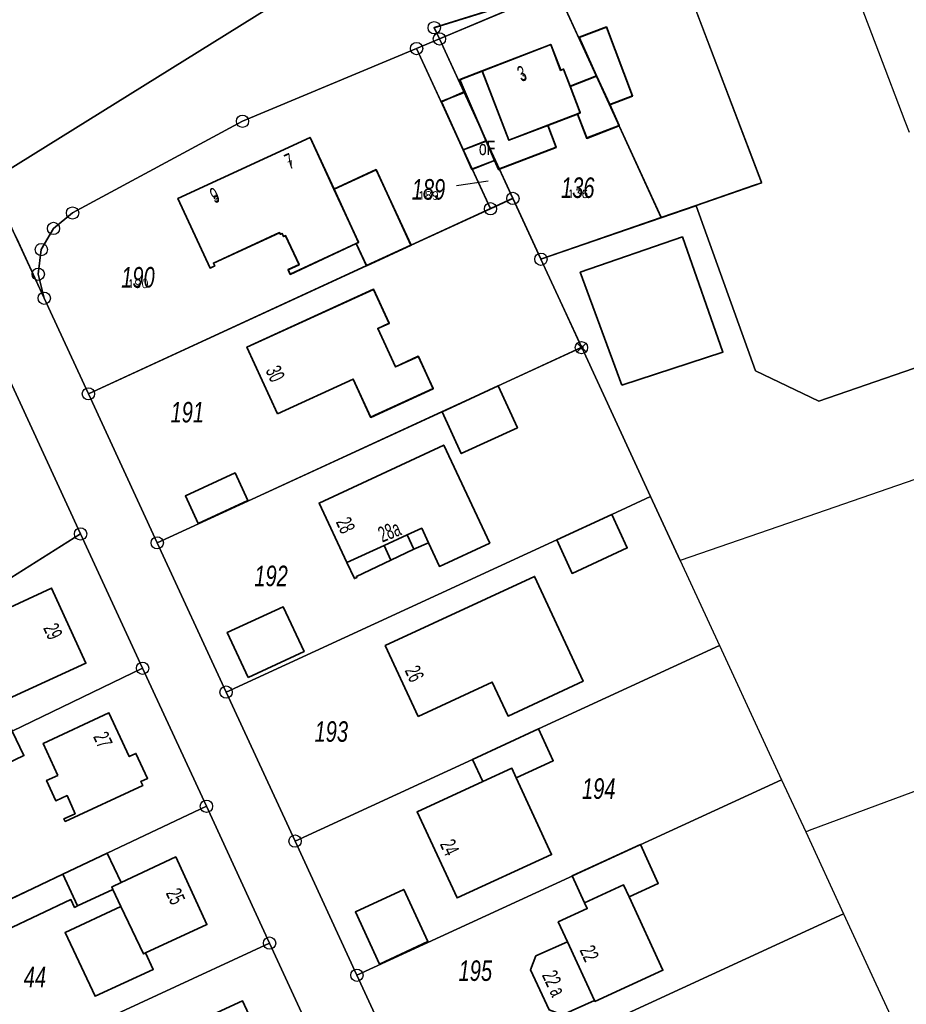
# Model space of a CAD drawing. Header units: metres. Extents: x 339653 to 341672, y 5744753 to 5747397.
# Tile 240 of 256: x 340996 to 341104, y 5746313 to 5746433. Entities that reach past the tile are written whole.
import ezdxf
from ezdxf.enums import TextEntityAlignment as Align

# ---------------------------------------------------------------- set-up
doc = ezdxf.new("R2010")
doc.units = ezdxf.units.M
doc.header["$LTSCALE"] = 0.03
doc.header["$PDMODE"] = 3
doc.header["$PDSIZE"] = 0.5
doc.layers.add('B-Flurstück', color=83, linetype='Continuous')
for name, color, linetype, lineweight in [('B-Flurstücksnummer', 83, 'Continuous', 25), ('B-Gebäude', 15, 'Continuous', 35), ('Flurstücke_Grenzpunkte', 7, 'Continuous', 25), ('Lagebezeichnungen', 7, 'Continuous', 25), ('Siedlung', 7, 'Continuous', 25), ('Verkehr', 7, 'Continuous', 25)]:
    doc.layers.add(name, color=color, linetype=linetype, lineweight=lineweight)
doc.styles.add('FLURSTUECKSNUMMER', font='simplex.shx')
doc.styles.add('Flurstücksnummer - K 10 700', font='ariali.ttf', dxfattribs={"width": 0.7})
doc.styles.add('HAUSNUMMER', font='simplex.shx')
doc.styles.add('Hausnummern NRW', font='arial.ttf', dxfattribs={"width": 0.595})
doc.styles.add('Sonstiger Text_ Bezeichnung - N 7 380', font='arial.ttf', dxfattribs={"width": 0.7})

# ---------------------------------------------------------------- blocks, each defined once
blk = doc.blocks.new('Grenzpunkt mit Abmarkung (Marke)')
at = {"lineweight": -2}
blk.add_circle((0, 0), 0.499, dxfattribs=at)
blk = doc.blocks.new('Grenzpunkt. Abmarkung nach Quellenlage nicht zu spezifizieren')
at = {"lineweight": -2}
blk.add_hatch(color=256, dxfattribs=at).paths.add_polyline_path([(0, 0.165, -1), (0, -0.165, -1)], flags=0)
blk.add_point((0, 0), dxfattribs=at)

msp = doc.modelspace()

# ---------------------------------------------------------------- linework, layer by layer
at = {"layer": 'B-Flurstück', "color": 83}
for points in [[(340825.272, 5746308.076, 0), (340873.019, 5746340.454, 0), (340929.054, 5746375.192, 0), (340957.725, 5746393.174, 0), (340992.518, 5746413.062, 0), (341027.971, 5746435.131, 0), (341041.068, 5746443.604, 0), (341054.274, 5746452.054, 0), (341078.671, 5746470.326, 0), (341083.682, 5746474.08, 0), (341067.359, 5746486.632, 0), (341063.434, 5746489.651, 0), (341027.65, 5746464.228, 0), (341025.71, 5746462.955, 0), (340982.221, 5746434.404, 0), (340975.709, 5746430.13, 0), (340920.701, 5746395.567, 0), (340865.571, 5746360.932, 0), (340814.505, 5746326.703, 0), (340807.836, 5746322.231, 0), (340777.916, 5746300.517, 0)], [(340995.298, 5746406.916, 0), (340999.063, 5746398.757, 0), (340998.333, 5746401.678, 0), (340998.708, 5746404.674, 0), (341000.187, 5746407.254, 0), (341002.507, 5746409.138, 0), (341023.194, 5746420.307, 0), (341044.395, 5746429.171, 0), (341047.172, 5746430.347, 0), (341046.541, 5746431.717, 0), (341061.437, 5746436.391, 0), (341075.424, 5746441.719, 0), (341093.178, 5746448.482, 0), (341107.16, 5746453.808, 0), (341101.767, 5746461.922, 0), (341100.598, 5746463.682, 0), (341099.07, 5746462.658, 0), (341042.373, 5746440.763, 0), (341027.971, 5746435.131, 0), (340992.518, 5746413.062, 0), (340993.35, 5746411.224, 0), (340995.298, 5746406.916, 0)], [(341074.178, 5746408.624, 0), (341078.426, 5746410.094, 0), (341085.405, 5746412.509, 0), (341086.402, 5746412.854, 0), (341075.424, 5746441.719, 0), (341061.437, 5746436.391, 0), (341074.178, 5746408.624, 0)], [(341047.172, 5746430.347, 0), (341061.437, 5746436.391, 0), (341046.541, 5746431.717, 0), (341047.172, 5746430.347, 0)], [(341056.116, 5746410.952, 0), (341059.527, 5746403.554, 0), (341074.178, 5746408.624, 0), (341061.437, 5746436.391, 0), (341047.172, 5746430.347, 0), (341056.116, 5746410.952, 0)], [(341044.395, 5746429.171, 0), (341053.383, 5746409.691, 0), (341056.116, 5746410.952, 0), (341047.172, 5746430.347, 0), (341044.395, 5746429.171, 0)], [(340998.333, 5746401.678, 0), (340999.063, 5746398.757, 0), (341004.436, 5746387.122, 0), (341038.294, 5746402.734, 0), (341043.705, 5746405.228, 0), (341053.383, 5746409.691, 0), (341044.395, 5746429.171, 0), (341023.194, 5746420.307, 0), (341002.507, 5746409.138, 0), (341000.187, 5746407.254, 0), (340998.708, 5746404.674, 0), (340998.333, 5746401.678, 0)], [(341107.81, 5746163.311, 0), (341100.26, 5746179.656, 0), (341092.692, 5746196.042, 0), (341085.131, 5746212.41, 0), (341076.334, 5746231.463, 0), (341074.46, 5746235.512, 0), (341067.112, 5746251.403, 0), (341059.774, 5746267.294, 0), (341052.242, 5746283.604, 0), (341044.703, 5746299.929, 0), (341037.157, 5746316.269, 0), (341029.605, 5746332.623, 0), (341021.205, 5746350.812, 0), (341012.814, 5746368.981, 0), (341004.436, 5746387.122, 0), (340999.063, 5746398.757, 0), (340995.298, 5746406.916, 0), (340993.35, 5746411.224, 0), (340992.518, 5746413.062, 0), (340985.343, 5746408.877, 0), (340991.348, 5746396.326, 0)], [(341012.814, 5746368.981, 0), (341047.477, 5746384.955, 0), (341054.301, 5746388.1, 0), (341064.45, 5746392.785, 0), (341064.488, 5746392.795, 0), (341059.527, 5746403.554, 0), (341056.116, 5746410.952, 0), (341053.383, 5746409.691, 0), (341043.705, 5746405.228, 0), (341038.294, 5746402.734, 0), (341004.436, 5746387.122, 0), (341012.814, 5746368.981, 0)], [(340975.131, 5746382.016, 0), (340975.773, 5746380.609, 0), (340985.703, 5746358.864, 0), (341003.483, 5746370.046, 0), (340991.348, 5746396.326, 0), (340986.415, 5746397.687, 0), (340972.423, 5746387.945, 0), (340975.08, 5746382.124, 0), (340975.131, 5746382.016, 0)], [(340991.348, 5746396.326, 0), (341003.483, 5746370.046, 0), (341011.036, 5746353.69, 0), (341018.799, 5746336.88, 0), (341026.492, 5746320.226, 0), (341034.815, 5746302.209, 0), (341042.984, 5746284.528, 0), (341051.131, 5746266.892, 0), (341059.003, 5746249.855, 0), (341066.551, 5746233.516, 0), (341074.107, 5746217.214, 0), (341081.692, 5746200.848, 0), (341089.219, 5746184.5, 0), (341096.745, 5746168.152, 0), (341105.127, 5746150.002, 0)]]:
    msp.add_polyline3d(points, dxfattribs=at)
at = {"layer": 'B-Gebäude'}
for points in [[(341066.296, 5746425.813), (341064.165, 5746430.512), (341067.503, 5746431.754), (341070.67, 5746423.347), (341067.903, 5746422.304)], [(341060.353, 5746419.8), (341055.632, 5746417.988), (341052.367, 5746426.407), (341060.725, 5746429.657), (341061.932, 5746426.502), (341062.287, 5746426.637), (341063.077, 5746424.558), (341064.308, 5746421.319), (341063.968, 5746421.189)], [(341050.294, 5746423.855), (341049.652, 5746425.351), (341052.367, 5746426.407), (341055.632, 5746417.988), (341060.353, 5746419.8), (341061.377, 5746417.119), (341054.346, 5746414.43), (341053.875, 5746415.522), (341052.865, 5746417.873)], [(341063.968, 5746421.189), (341064.308, 5746421.319), (341063.077, 5746424.558), (341066.296, 5746425.813), (341067.903, 5746422.304), (341069.067, 5746419.763), (341065.116, 5746418.228)], [(341052.865, 5746417.873), (341050.05, 5746416.819), (341047.39, 5746422.709), (341050.294, 5746423.855)], [(341037.335, 5746405.549), (341037.055, 5746405.417), (341029.013, 5746401.658), (341028.751, 5746402.218), (341030.089, 5746402.844), (341028.441, 5746406.371), (341028.206, 5746406.261), (341028.028, 5746406.64), (341027.811, 5746406.539), (341027.722, 5746406.729), (341019.669, 5746403.02), (341019.824, 5746402.685), (341019.26, 5746402.424), (341015.335, 5746410.907), (341031.433, 5746418.33), (341034.341, 5746412.03)], [(341052.865, 5746417.873), (341053.875, 5746415.522), (341051.121, 5746414.449), (341050.05, 5746416.819)], [(341037.055, 5746405.417), (341037.335, 5746405.549), (341034.341, 5746412.03), (341039.452, 5746414.402), (341043.728, 5746405.205), (341038.303, 5746402.706)], [(341069.398, 5746388.189), (341064.32, 5746401.924), (341076.761, 5746406.223), (341081.686, 5746392.189)], [(341027.472, 5746384.678), (341023.735, 5746392.79), (341039.146, 5746399.826), (341041.061, 5746395.687), (341039.681, 5746395.052), (341041.827, 5746390.385), (341044.606, 5746391.664), (341046.418, 5746387.724), (341038.81, 5746384.242), (341036.684, 5746388.889)], [(341054.317, 5746388.072), (341056.664, 5746382.974), (341049.823, 5746379.844), (341047.504, 5746384.935)], [(341040.427, 5746368.638), (341035.916, 5746366.558), (341032.517, 5746373.811), (341047.707, 5746380.878), (341053.303, 5746368.944), (341047.164, 5746366.102), (341045.838, 5746368.966), (341045.011, 5746370.752), (341043.265, 5746369.947)], [(341017.781, 5746371.331), (341016.239, 5746374.673), (341022.299, 5746377.478), (341023.844, 5746374.122)], [(341068.158, 5746372.429), (341070.045, 5746368.354), (341063.314, 5746365.253), (341061.454, 5746369.34)], [(341040.427, 5746368.638), (341043.265, 5746369.947), (341045.011, 5746370.752), (341045.838, 5746368.966), (341044.074, 5746368.192), (341041.241, 5746366.875), (341037.068, 5746364.881), (341037.119, 5746364.761), (341036.819, 5746364.621), (341035.916, 5746366.558)], [(341043.265, 5746369.947), (341045.011, 5746370.752), (341045.838, 5746368.966), (341044.074, 5746368.192)], [(341035.916, 5746366.558), (341040.427, 5746368.638), (341041.241, 5746366.875), (341037.068, 5746364.881), (341037.119, 5746364.761), (341036.819, 5746364.621)], [(341044.586, 5746347.81), (341040.571, 5746356.447), (341058.758, 5746364.871), (341064.668, 5746352.113), (341055.527, 5746347.87), (341053.608, 5746352.004)], [(340994.4, 5746354.662), (340994.383, 5746354.699), (340992.023, 5746359.807), (340999.956, 5746363.449), (341004.14, 5746354.299), (340995.212, 5746350.196), (340994.895, 5746350.05), (340993.07, 5746354.057)], [(341023.873, 5746352.587), (341021.336, 5746358.05), (341028.14, 5746361.188), (341030.69, 5746355.728)], [(341000.7, 5746340.649), (340998.935, 5746344.544), (341006.942, 5746348.277), (341009.413, 5746342.938), (341010.23, 5746343.316), (341011.642, 5746340.287), (341010.816, 5746339.905), (341011.047, 5746339.406), (341001.613, 5746335.04), (341001.464, 5746335.367), (341002.818, 5746335.985), (341001.841, 5746338.195), (341000.46, 5746337.565), (340999.338, 5746340.027)], [(340993.531, 5746345.41), (340994.874, 5746346.066), (340994.814, 5746346.193), (340995.039, 5746346.302), (340995.16, 5746346.05), (340996.596, 5746343.064), (340987.606, 5746338.77), (340986.236, 5746341.732), (340989.808, 5746343.473), (340989.76, 5746343.573)], [(341052.455, 5746339.895), (341051.21, 5746342.599), (341059.25, 5746346.303), (341061.027, 5746342.435), (341056.522, 5746340.366), (341055.992, 5746341.518)], [(341055.992, 5746341.518), (341056.522, 5746340.366), (341060.819, 5746331.013), (341049.325, 5746325.733), (341044.454, 5746336.222), (341052.455, 5746339.895)], [(341064.84, 5746325.147), (341063.327, 5746328.423), (341071.631, 5746332.227), (341073.803, 5746327.502), (341070.262, 5746325.872), (341069.598, 5746327.315)], [(341001.313, 5746328.631), (341006.735, 5746331.188), (341008.412, 5746327.588), (341007.343, 5746327.086), (341007.289, 5746327.06), (341007.429, 5746326.761), (341003.127, 5746324.742)], [(341006.735, 5746331.188), (341008.412, 5746327.588), (341015.069, 5746330.713), (341018.876, 5746322.484), (341011.408, 5746319.029), (341011.154, 5746318.911), (341008.396, 5746324.687), (341007.429, 5746326.761), (341003.127, 5746324.742), (341001.313, 5746328.631)], [(341001.313, 5746328.631), (341003.127, 5746324.742), (341002.755, 5746324.567), (341002.308, 5746325.518), (340994.443, 5746321.789), (340993.139, 5746324.741)], [(341062.744, 5746320.384), (341061.629, 5746322.8), (341065.176, 5746324.419), (341064.84, 5746325.147), (341069.598, 5746327.315), (341070.262, 5746325.872), (341074.373, 5746316.924), (341066.098, 5746313.119), (341066.044, 5746313.237)], [(341039.86, 5746317.668), (341036.938, 5746324.013), (341042.835, 5746326.761), (341045.761, 5746320.409)], [(341011.154, 5746318.911), (341011.408, 5746319.029), (341012.336, 5746317.024), (341005.249, 5746313.745), (341001.609, 5746321.504), (341008.396, 5746324.687)], [(341062.744, 5746320.384), (341066.044, 5746313.237), (341062.14, 5746311.478), (341060.513, 5746312.09), (341058.263, 5746316.964), (341058.927, 5746318.654)], [(341027.063, 5746304.249), (341022.662, 5746302.213), (341019.451, 5746300.728), (341015.364, 5746309.592), (341023.212, 5746313.184), (341027.291, 5746304.355)]]:
    msp.add_lwpolyline(points, close=True, dxfattribs=at)
for points in [[(341044.074, 5746368.192), (341045.838, 5746368.966)], [(341035.916, 5746366.558), (341036.819, 5746364.621)], [(341003.127, 5746324.742), (341007.429, 5746326.761)]]:
    msp.add_lwpolyline(points, dxfattribs=at)
for points in [[(341066.31, 5746425.836, 0), (341067.903, 5746422.354, 0), (341070.687, 5746423.411, 0), (341067.499, 5746431.806, 0), (341064.165, 5746430.54, 0), (341066.31, 5746425.836, 0)], [(341066.31, 5746425.836, 0), (341067.903, 5746422.354, 0), (341070.687, 5746423.411, 0), (341067.499, 5746431.806, 0), (341064.165, 5746430.54, 0), (341066.31, 5746425.836, 0)], [(341060.356, 5746419.829, 0), (341063.976, 5746421.224, 0), (341064.325, 5746421.359, 0), (341063.079, 5746424.591, 0), (341062.283, 5746426.657, 0), (341061.94, 5746426.525, 0), (341060.731, 5746429.662, 0), (341052.377, 5746426.442, 0), (341055.629, 5746418.007, 0), (341060.356, 5746419.829, 0)], [(341060.356, 5746419.829, 0), (341063.976, 5746421.224, 0), (341064.325, 5746421.359, 0), (341063.079, 5746424.591, 0), (341062.283, 5746426.657, 0), (341061.94, 5746426.525, 0), (341060.731, 5746429.662, 0), (341052.377, 5746426.442, 0), (341055.629, 5746418.007, 0), (341060.356, 5746419.829, 0)], [(341050.283, 5746423.915, 0), (341052.869, 5746417.905, 0), (341053.884, 5746415.545, 0), (341054.35, 5746414.463, 0), (341061.38, 5746417.172, 0), (341060.356, 5746419.829, 0), (341055.629, 5746418.007, 0), (341052.377, 5746426.442, 0), (341049.649, 5746425.39, 0), (341050.283, 5746423.915, 0)], [(341050.283, 5746423.915, 0), (341052.869, 5746417.905, 0), (341053.884, 5746415.545, 0), (341054.35, 5746414.463, 0), (341061.38, 5746417.172, 0), (341060.356, 5746419.829, 0), (341055.629, 5746418.007, 0), (341052.377, 5746426.442, 0), (341049.649, 5746425.39, 0), (341050.283, 5746423.915, 0)], [(341063.976, 5746421.224, 0), (341065.118, 5746418.272, 0), (341069.073, 5746419.803, 0), (341067.903, 5746422.354, 0), (341066.31, 5746425.836, 0), (341063.079, 5746424.591, 0), (341064.325, 5746421.359, 0), (341063.976, 5746421.224, 0)], [(341063.976, 5746421.224, 0), (341065.118, 5746418.272, 0), (341069.073, 5746419.803, 0), (341067.903, 5746422.354, 0), (341066.31, 5746425.836, 0), (341063.079, 5746424.591, 0), (341064.325, 5746421.359, 0), (341063.976, 5746421.224, 0)], [(341050.046, 5746416.846, 0), (341052.869, 5746417.905, 0), (341050.283, 5746423.915, 0), (341047.409, 5746422.679, 0), (341050.046, 5746416.846, 0)], [(341050.046, 5746416.846, 0), (341052.869, 5746417.905, 0), (341050.283, 5746423.915, 0), (341047.409, 5746422.679, 0), (341050.046, 5746416.846, 0)], [(341037.047, 5746405.437, 0), (341037.326, 5746405.565, 0), (341034.332, 5746412.056, 0), (341031.433, 5746418.342, 0), (341015.337, 5746410.918, 0), (341019.249, 5746402.434, 0), (341019.819, 5746402.697, 0), (341019.665, 5746403.031, 0), (341027.715, 5746406.746, 0), (341027.803, 5746406.555, 0), (341028.022, 5746406.656, 0), (341028.198, 5746406.278, 0), (341028.436, 5746406.389, 0), (341030.079, 5746402.86, 0), (341028.743, 5746402.238, 0), (341028.999, 5746401.689, 0), (341037.047, 5746405.437, 0)], [(341037.047, 5746405.437, 0), (341037.326, 5746405.565, 0), (341034.332, 5746412.056, 0), (341031.433, 5746418.342, 0), (341015.337, 5746410.918, 0), (341019.249, 5746402.434, 0), (341019.819, 5746402.697, 0), (341019.665, 5746403.031, 0), (341027.715, 5746406.746, 0), (341027.803, 5746406.555, 0), (341028.022, 5746406.656, 0), (341028.198, 5746406.278, 0), (341028.436, 5746406.389, 0), (341030.079, 5746402.86, 0), (341028.743, 5746402.238, 0), (341028.999, 5746401.689, 0), (341037.047, 5746405.437, 0)], [(341053.884, 5746415.545, 0), (341052.869, 5746417.905, 0), (341050.046, 5746416.846, 0), (341051.115, 5746414.48, 0), (341053.884, 5746415.545, 0)], [(341037.047, 5746405.437, 0), (341038.294, 5746402.734, 0), (341043.705, 5746405.228, 0), (341039.465, 5746414.423, 0), (341034.332, 5746412.056, 0), (341037.326, 5746405.565, 0), (341037.047, 5746405.437, 0)], [(341037.047, 5746405.437, 0), (341038.294, 5746402.734, 0), (341043.705, 5746405.228, 0), (341039.465, 5746414.423, 0), (341034.332, 5746412.056, 0), (341037.326, 5746405.565, 0), (341037.047, 5746405.437, 0)], [(341027.455, 5746384.691, 0), (341036.669, 5746388.913, 0), (341038.798, 5746384.266, 0), (341046.402, 5746387.75, 0), (341044.596, 5746391.69, 0), (341041.81, 5746390.413, 0), (341039.671, 5746395.082, 0), (341041.042, 5746395.71, 0), (341039.14, 5746399.862, 0), (341023.737, 5746392.804, 0), (341027.455, 5746384.691, 0)], [(341027.455, 5746384.691, 0), (341036.669, 5746388.913, 0), (341038.798, 5746384.266, 0), (341046.402, 5746387.75, 0), (341044.596, 5746391.69, 0), (341041.81, 5746390.413, 0), (341039.671, 5746395.082, 0), (341041.042, 5746395.71, 0), (341039.14, 5746399.862, 0), (341023.737, 5746392.804, 0), (341027.455, 5746384.691, 0)]]:
    msp.add_polyline3d(points, dxfattribs=at)
at = {"layer": 'Flurstücke_Grenzpunkte', "color": 83}
msp.add_line((341049.248, 5746412.481), (341053.105, 5746413.047), dxfattribs=at)
for points in [[(340777.916, 5746300.517), (340807.836, 5746322.231), (340814.505, 5746326.703), (340865.571, 5746360.932), (340920.701, 5746395.567), (340975.709, 5746430.13), (340982.221, 5746434.404), (341025.71, 5746462.955), (341027.65, 5746464.228), (341063.434, 5746489.651), (341065.962, 5746487.707), (341067.359, 5746486.632), (341083.682, 5746474.08), (341081.656, 5746472.562), (341078.671, 5746470.326), (341054.274, 5746452.054), (341041.068, 5746443.604), (341027.971, 5746435.131), (340992.518, 5746413.062), (340957.725, 5746393.174), (340929.054, 5746375.192), (340873.019, 5746340.454), (340825.272, 5746308.076)], [(341034.815, 5746302.209), (341026.492, 5746320.226), (341018.799, 5746336.88), (341011.036, 5746353.69), (341003.483, 5746370.046), (340991.348, 5746396.326), (340985.343, 5746408.877), (340992.518, 5746413.062), (340995.298, 5746406.916), (340995.913, 5746405.579), (340999.061, 5746398.755), (341004.44, 5746387.116), (341012.82, 5746368.97), (341021.2, 5746350.795), (341029.591, 5746332.64), (341037.129, 5746316.311), (341044.677, 5746299.972)]]:
    msp.add_lwpolyline(points, dxfattribs=at)
for points in [[(340995.913, 5746405.579), (340995.298, 5746406.916), (340992.518, 5746413.062), (341027.971, 5746435.131), (341042.373, 5746440.763), (341099.07, 5746462.658), (341100.598, 5746463.682), (341107.169, 5746453.699), (341093.164, 5746448.384), (341075.419, 5746441.646), (341061.447, 5746436.346), (341046.537, 5746431.706), (341047.167, 5746430.329), (341044.396, 5746429.163), (341023.196, 5746420.301), (341002.507, 5746409.137), (341000.187, 5746407.253), (340998.708, 5746404.673), (340998.332, 5746401.677), (340999.061, 5746398.755)], [(341074.172, 5746408.557), (341061.447, 5746436.346), (341075.419, 5746441.646), (341086.385, 5746412.776), (341078.414, 5746410.022)], [(341047.167, 5746430.329), (341046.537, 5746431.706), (341061.447, 5746436.346)], [(341056.114, 5746410.91), (341047.167, 5746430.329), (341061.447, 5746436.346), (341074.172, 5746408.557), (341059.537, 5746403.503)], [(341053.39, 5746409.653), (341044.396, 5746429.163), (341047.167, 5746430.329), (341056.114, 5746410.91)], [(340999.061, 5746398.755), (340998.332, 5746401.677), (340998.708, 5746404.673), (341000.187, 5746407.253), (341002.507, 5746409.137), (341023.196, 5746420.301), (341044.396, 5746429.163), (341053.39, 5746409.653), (341043.728, 5746405.205), (341038.303, 5746402.706), (341004.44, 5746387.116)], [(341047.504, 5746384.935), (341012.82, 5746368.97), (341004.44, 5746387.116), (341038.303, 5746402.706), (341043.728, 5746405.205), (341053.39, 5746409.653), (341056.114, 5746410.91), (341059.537, 5746403.503), (341064.498, 5746392.758), (341064.453, 5746392.737), (341054.317, 5746388.072)], [(341064.498, 5746392.758), (341059.537, 5746403.503), (341074.172, 5746408.557), (341078.414, 5746410.022), (341085.643, 5746389.909), (341093.347, 5746386.228), (341127.925, 5746398.166), (341131.361, 5746388.15), (341132.146, 5746386.07), (341092.018, 5746372.182), (341076.491, 5746366.811), (341072.885, 5746374.606)], [(340975.773, 5746380.609), (340975.131, 5746382.016), (340975.08, 5746382.124), (340972.423, 5746387.945), (340986.415, 5746397.687), (340991.348, 5746396.326), (341003.483, 5746370.046), (340985.703, 5746358.864)], [(341061.454, 5746369.34), (341021.2, 5746350.795), (341012.82, 5746368.97), (341047.504, 5746384.935), (341054.317, 5746388.072), (341064.453, 5746392.737), (341064.498, 5746392.758), (341072.885, 5746374.606), (341068.158, 5746372.429)], [(341051.21, 5746342.599), (341029.591, 5746332.64), (341021.2, 5746350.795), (341061.454, 5746369.34), (341068.158, 5746372.429), (341072.885, 5746374.606), (341076.491, 5746366.811), (341081.284, 5746356.454), (341059.25, 5746346.303)], [(340987.613, 5746342.417), (340971.376, 5746334.603), (340966.39, 5746346.453), (340985.703, 5746358.864), (341003.483, 5746370.046), (341011.036, 5746353.69), (340995.16, 5746346.05), (340989.808, 5746343.473)], [(341088.83, 5746340.126), (341037.129, 5746316.311), (341029.591, 5746332.64), (341051.21, 5746342.599), (341059.25, 5746346.303), (341081.284, 5746356.454), (341086.604, 5746344.925)], [(340973.701, 5746329.078), (340971.376, 5746334.603), (340987.613, 5746342.417), (340989.808, 5746343.473), (340995.16, 5746346.05), (341011.036, 5746353.69), (341018.799, 5746336.88), (341006.735, 5746331.188), (341001.313, 5746328.631), (340978.431, 5746317.835)], [(341096.377, 5746323.789), (341044.677, 5746299.972), (341037.129, 5746316.311), (341088.83, 5746340.126), (341091.759, 5746333.785)], [(340980.904, 5746311.96), (340978.431, 5746317.835), (341001.313, 5746328.631), (341006.735, 5746331.188), (341018.799, 5746336.88), (341026.492, 5746320.226), (340985.424, 5746301.216)], [(341071.454, 5746292.489), (341052.225, 5746283.623), (341044.677, 5746299.972), (341096.377, 5746323.789), (341100.071, 5746315.792), (341103.925, 5746307.461), (341079.197, 5746296.059)], [(340993.108, 5746282.954), (340987.883, 5746295.372), (340985.424, 5746301.216), (341026.492, 5746320.226), (341034.815, 5746302.209)]]:
    msp.add_lwpolyline(points, close=True, dxfattribs=at)
at = {"layer": 'Siedlung', "color": 83}
for points in [[(341044.677, 5746299.972), (341037.129, 5746316.311), (341029.591, 5746332.64), (341021.2, 5746350.795), (341012.82, 5746368.97), (341004.44, 5746387.116), (340999.061, 5746398.755), (340998.332, 5746401.677), (340998.708, 5746404.673), (341000.187, 5746407.253), (341002.507, 5746409.137), (341023.196, 5746420.301), (341044.396, 5746429.163), (341047.167, 5746430.329), (341046.537, 5746431.706), (341061.447, 5746436.346), (341075.419, 5746441.646), (341093.164, 5746448.384), (341100.619, 5746428.766), (341103.82, 5746420.338), (341104.339, 5746418.974)], [(341127.925, 5746398.166), (341093.347, 5746386.228), (341085.643, 5746389.909), (341078.414, 5746410.022), (341074.172, 5746408.557), (341059.537, 5746403.503), (341064.498, 5746392.758), (341072.885, 5746374.606), (341076.491, 5746366.811), (341081.284, 5746356.454), (341086.604, 5746344.925), (341088.83, 5746340.126), (341091.759, 5746333.785), (341092.228, 5746333.959), (341143.793, 5746353.112)], [(340930.555, 5746311.667), (340923.4, 5746329.244), (340917.112, 5746344.694), (340915.609, 5746348.385), (340918.866, 5746350.653), (340934.662, 5746361.653), (340953.502, 5746374.771), (340954.256, 5746375.296), (340972.423, 5746387.945), (340986.415, 5746397.687), (340991.348, 5746396.326), (341003.483, 5746370.046), (341011.036, 5746353.69), (341018.799, 5746336.88), (341026.492, 5746320.226), (341034.815, 5746302.209)]]:
    msp.add_lwpolyline(points, dxfattribs=at)
msp.add_lwpolyline([(341085.643, 5746389.909), (341093.347, 5746386.228), (341127.925, 5746398.166), (341131.361, 5746388.15), (341132.146, 5746386.07), (341092.018, 5746372.182), (341076.491, 5746366.811), (341072.885, 5746374.606), (341064.498, 5746392.758), (341059.537, 5746403.503), (341074.172, 5746408.557), (341078.414, 5746410.022)], close=True, dxfattribs=at)
at = {"layer": 'Verkehr', "color": 83}
msp.add_lwpolyline([(340995.298, 5746406.916), (340992.518, 5746413.062), (341027.971, 5746435.131), (341042.373, 5746440.763), (341099.07, 5746462.658), (341100.598, 5746463.682), (341107.169, 5746453.699), (341093.164, 5746448.384), (341075.419, 5746441.646), (341061.447, 5746436.346), (341046.537, 5746431.706), (341047.167, 5746430.329), (341044.396, 5746429.163), (341023.196, 5746420.301), (341002.507, 5746409.137), (341000.187, 5746407.253), (340998.708, 5746404.673), (340998.332, 5746401.677), (340999.061, 5746398.755), (340995.913, 5746405.579)], close=True, dxfattribs=at)
for points in [[(341027.971, 5746435.131), (340992.518, 5746413.062), (340957.725, 5746393.174), (340929.054, 5746375.192), (340873.019, 5746340.454), (340825.272, 5746308.076)], [(341034.815, 5746302.209), (341026.492, 5746320.226), (341018.799, 5746336.88), (341011.036, 5746353.69), (341003.483, 5746370.046), (340991.348, 5746396.326), (340985.343, 5746408.877), (340992.518, 5746413.062), (340995.298, 5746406.916), (340995.913, 5746405.579), (340999.061, 5746398.755), (341004.44, 5746387.116), (341012.82, 5746368.97), (341021.2, 5746350.795), (341029.591, 5746332.64), (341037.129, 5746316.311), (341044.677, 5746299.972)]]:
    msp.add_lwpolyline(points, dxfattribs=at)

# ---------------------------------------------------------------- block references
at = {"layer": 'Flurstücke_Grenzpunkte', "color": 83, "xscale": 1.5, "yscale": 1.5, "zscale": 1.5}
for name, p in [('Grenzpunkt mit Abmarkung (Marke)', (341046.537, 5746431.706)), ('Grenzpunkt mit Abmarkung (Marke)', (341047.167, 5746430.329)), ('Grenzpunkt mit Abmarkung (Marke)', (341044.396, 5746429.163)), ('Grenzpunkt mit Abmarkung (Marke)', (341023.196, 5746420.301)), ('Grenzpunkt mit Abmarkung (Marke)', (341056.114, 5746410.91)), ('Grenzpunkt mit Abmarkung (Marke)', (341053.39, 5746409.653)), ('Grenzpunkt mit Abmarkung (Marke)', (341002.507, 5746409.137)), ('Grenzpunkt mit Abmarkung (Marke)', (341000.187, 5746407.253)), ('Grenzpunkt mit Abmarkung (Marke)', (340998.708, 5746404.673)), ('Grenzpunkt mit Abmarkung (Marke)', (341059.537, 5746403.503)), ('Grenzpunkt mit Abmarkung (Marke)', (340998.332, 5746401.677)), ('Grenzpunkt mit Abmarkung (Marke)', (340999.061, 5746398.755)), ('Grenzpunkt mit Abmarkung (Marke)', (341064.453, 5746392.737)), ('Grenzpunkt. Abmarkung nach Quellenlage nicht zu spezifizieren', (341064.498, 5746392.758)), ('Grenzpunkt mit Abmarkung (Marke)', (341004.44, 5746387.116)), ('Grenzpunkt mit Abmarkung (Marke)', (341003.483, 5746370.046)), ('Grenzpunkt mit Abmarkung (Marke)', (341012.82, 5746368.97)), ('Grenzpunkt mit Abmarkung (Marke)', (341011.036, 5746353.69)), ('Grenzpunkt mit Abmarkung (Marke)', (341021.2, 5746350.795)), ('Grenzpunkt mit Abmarkung (Marke)', (341018.799, 5746336.88)), ('Grenzpunkt mit Abmarkung (Marke)', (341029.591, 5746332.64)), ('Grenzpunkt mit Abmarkung (Marke)', (341026.492, 5746320.226)), ('Grenzpunkt mit Abmarkung (Marke)', (341037.129, 5746316.311))]:
    msp.add_blockref(name, p, dxfattribs=at)

# ---------------------------------------------------------------- texts
at = {"layer": 'B-Flurstücksnummer', "color": 83, "char_height": 1, "attachment_point": 8, "style": 'FLURSTUECKSNUMMER'}
for s, insert in [('189', (341045.831, 5746410.761)), ('136', (341064.016, 5746410.976)), ('190', (341010.465, 5746400.032))]:
    msp.add_mtext(s, dxfattribs=dict(at, insert=insert))
at = {"layer": 'B-Gebäude', "style": 'HAUSNUMMER'}
for s, rotation, p in [('3', 21, (341057.564, 5746425.226)), ('7', 25, (341029.302, 5746414.606)), ('9', 25, (341020.222, 5746410.418))]:
    msp.add_text(s, height=0.7, rotation=rotation, dxfattribs=at).set_placement(p, align=Align.BOTTOM_CENTER)
at = {"layer": 'B-Gebäude', "insert": (341051.973, 5746416.168), "char_height": 1.75, "attachment_point": 7, "line_spacing_factor": 0.69, "style": 'Sonstiger Text_ Bezeichnung - N 7 380'}
msp.add_mtext('oF', dxfattribs=at)
at = {"layer": 'Flurstücke_Grenzpunkte', "color": 83, "char_height": 2.5, "attachment_point": 8, "line_spacing_factor": 0.69, "style": 'Flurstücksnummer - K 10 700'}
for s, insert in [('189', (341045.838, 5746410.731)), ('136', (341064.011, 5746410.933)), ('190', (341010.468, 5746400.025)), ('191', (341016.479, 5746383.595)), ('192', (341026.677, 5746363.656)), ('193', (341034.008, 5746344.703)), ('194', (341066.569, 5746337.755)), ('195', (341051.544, 5746315.582)), ('44', (340997.927, 5746314.84))]:
    msp.add_mtext(s, dxfattribs=dict(at, insert=insert))
at = {"layer": 'Lagebezeichnungen', "color": 83, "char_height": 1.9, "line_spacing_factor": 0.69, "style": 'Hausnummern NRW'}
for s, insert, attachment_point, rotation in [('3', (341057.564, 5746425.209), 8, 21.24902), ('7', (341029.301, 5746414.594), 8, 24.75507), ('9', (341020.22, 5746410.407), 8, 24.75507), ('30', (341026.311, 5746389.158), 8, 294.75002), ('28', (341034.874, 5746370.699), 8, 295.14598), ('28a', (341041.445, 5746369.467), 8, 22.14896), ('29', (340999.246, 5746357.786), 8, 294.54299), ('26', (341043.256, 5746352.619), 8, 294.94802), ('27', (341005.35, 5746344.575), 8, 294.849), ('24', (341047.563, 5746331.479), 8, 294.94802), ('25', (341014.171, 5746325.509), 8, 294.849), ('22', (341064.571, 5746318.568), 8, 294.75002), ('22 a', (341061.113, 5746315.323), 5, 294.7796)]:
    msp.add_mtext(s, dxfattribs=dict(at, insert=insert, attachment_point=attachment_point, rotation=rotation))

doc.saveas('drawing.dxf')
